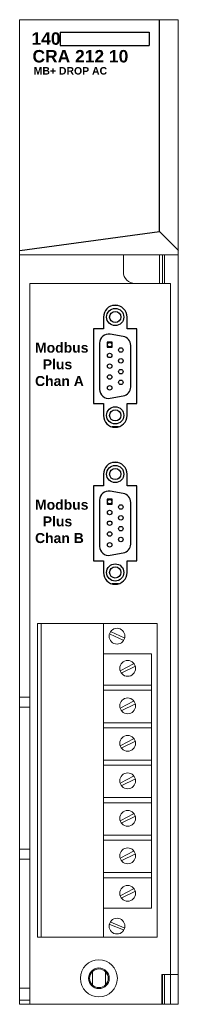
# Model space of a CAD drawing. Extents: x 10.13 to 11.72, y 3.2 to 13.05.
import ezdxf

# ---------------------------------------------------------------- set-up
doc = ezdxf.new("R2010")
doc.units = 0
doc.header["$MEASUREMENT"] = 0
doc.layers.add('MODEL', color=4, linetype='Continuous')

msp = doc.modelspace()

# ---------------------------------------------------------------- linework, layer by layer
for p, q in [((11.537, 10.9299), (11.537, 13.0504)), ((10.5409, 12.9259), (11.4312, 12.9259)), ((10.5409, 12.9259), (10.5409, 12.7909)), ((11.4312, 12.9259), (11.4312, 12.7909)), ((10.5409, 12.7909), (11.4312, 12.7909)), ((10.1367, 10.7421), (11.537, 10.9299)), ((11.537, 10.9299), (11.7248, 10.7421)), ((11.1196, 10.1905), (11.0647, 10.1905)), ((10.974, 10.0756), (10.974, 9.9575)), ((11.2103, 9.9575), (11.2103, 10.0756)), ((10.8756, 9.9575), (10.8756, 9.2095)), ((10.974, 9.9575), (10.8756, 9.9575)), ((11.3087, 9.9575), (11.2103, 9.9575)), ((11.3087, 9.2095), (11.3087, 9.9575)), ((11.1728, 9.881), (11.0418, 9.9041)), ((10.9361, 9.8155), (10.9361, 9.3525)), ((11.2471, 9.3756), (11.2471, 9.7924)), ((11.0418, 9.2638), (11.1728, 9.2869)), ((10.8756, 9.2095), (10.974, 9.2095)), ((10.974, 9.2095), (10.974, 9.0913)), ((11.2103, 9.0913), (11.2103, 9.2095)), ((11.2103, 9.2095), (11.3087, 9.2095)), ((11.1235, 8.9775), (11.0608, 8.9775)), ((11.1196, 8.6195), (11.0647, 8.6195)), ((10.974, 8.5046), (10.974, 8.3865)), ((11.2103, 8.3865), (11.2103, 8.5046)), ((10.8756, 8.3865), (10.8756, 7.6385)), ((10.974, 8.3865), (10.8756, 8.3865)), ((11.3087, 8.3865), (11.2103, 8.3865)), ((11.3087, 7.6385), (11.3087, 8.3865)), ((11.1728, 8.31), (11.0418, 8.3331)), ((10.9361, 8.2445), (10.9361, 7.7815)), ((11.2471, 7.8046), (11.2471, 8.2214)), ((11.0418, 7.6929), (11.1728, 7.716)), ((10.8756, 7.6385), (10.974, 7.6385)), ((10.974, 7.6385), (10.974, 7.5204)), ((11.2103, 7.5204), (11.2103, 7.6385)), ((11.2103, 7.6385), (11.3087, 7.6385)), ((11.1235, 7.4065), (11.0608, 7.4065))]:
    msp.add_line(p, q)
at = {"color": 4}
for p, q in [((11.0106, 9.8256), (11.0106, 9.7744)), ((11.0617, 9.8256), (11.0106, 9.8256)), ((11.0106, 9.7744), (11.0617, 9.7744)), ((11.0617, 9.7744), (11.0617, 9.8256)), ((11.0106, 8.2546), (11.0106, 8.2034)), ((11.0617, 8.2546), (11.0106, 8.2546)), ((11.0106, 8.2034), (11.0617, 8.2034)), ((11.0617, 8.2034), (11.0617, 8.2546))]:
    msp.add_line(p, q, dxfattribs=at)
at = {"linetype": 'Continuous', "lineweight": 0}
for p, q in [((10.3499, 3.8766), (10.3499, 7.0046)), ((11.0409, 6.904), (11.1727, 6.8449)), ((11.0511, 6.9278), (11.183, 6.8665)), ((10.9754, 6.7054), (11.4544, 6.7054)), ((11.4544, 4.1616), (11.4544, 6.7054)), ((11.1477, 6.5401), (11.2762, 6.6071)), ((11.158, 6.5151), (11.2875, 6.5787)), ((10.9754, 6.3929), (11.4544, 6.3929)), ((10.9754, 6.3417), (11.4544, 6.3417)), ((11.1477, 6.1651), (11.2762, 6.2321)), ((11.158, 6.1401), (11.2875, 6.2037)), ((10.9754, 6.0179), (11.4544, 6.0179)), ((10.9754, 5.9667), (11.4544, 5.9667)), ((11.1477, 5.7901), (11.2762, 5.8571)), ((11.158, 5.7651), (11.2875, 5.8287)), ((10.9754, 5.6429), (11.4544, 5.6429)), ((10.9754, 5.5917), (11.4544, 5.5917)), ((11.1477, 5.4151), (11.2762, 5.4821)), ((11.158, 5.3901), (11.2875, 5.4537)), ((10.9754, 5.2679), (11.4544, 5.2679)), ((10.9754, 5.2167), (11.4544, 5.2167)), ((11.1477, 5.0401), (11.2762, 5.1071)), ((11.158, 5.0151), (11.2875, 5.0787)), ((10.9754, 4.8929), (11.4544, 4.8929)), ((10.9754, 4.8417), (11.4544, 4.8417)), ((11.1477, 4.6651), (11.2762, 4.7321)), ((11.158, 4.6401), (11.2875, 4.7037)), ((10.9754, 4.5179), (11.4544, 4.5179)), ((10.9754, 4.4667), (11.4544, 4.4667)), ((11.1477, 4.2901), (11.2762, 4.3571)), ((11.158, 4.2651), (11.2875, 4.3287)), ((10.9754, 4.1624), (11.4544, 4.1624)), ((11.039, 4.0005), (11.1738, 3.9456)), ((11.0473, 4.0216), (11.1813, 3.9652))]:
    msp.add_line(p, q, dxfattribs=at)
msp.add_lwpolyline([(10.3123, 3.8709), (11.5123, 3.8709), (11.5123, 7.0109), (10.3123, 7.0109)], close=True, dxfattribs=at)
at = {"linetype": 'Continuous', "lineweight": 0, "flags": 128}
msp.add_lwpolyline([(10.9739, 3.8709), (10.9739, 7.0052)], dxfattribs=at)
for centre, radius in [((11.0921, 10.076), 0.086), ((11.0921, 10.076), 0.056), ((11.0361, 9.8), 0.0225), ((11.1481, 9.746), 0.0225), ((11.0361, 9.692), 0.0225), ((11.1481, 9.638), 0.0225), ((11.0361, 9.584), 0.0225), ((11.0361, 9.476), 0.0225), ((11.1481, 9.53), 0.0225), ((11.0361, 9.368), 0.0225), ((11.1481, 9.422), 0.0225), ((11.0921, 9.092), 0.086), ((11.0921, 9.092), 0.056), ((11.0921, 8.505), 0.086), ((11.0921, 8.505), 0.056), ((11.0361, 8.229), 0.0225), ((11.1481, 8.175), 0.0225), ((11.0361, 8.121), 0.0225), ((11.1481, 8.067), 0.0225), ((11.0361, 8.013), 0.0225), ((11.1481, 7.959), 0.0225), ((11.0361, 7.905), 0.0225), ((11.0361, 7.797), 0.0225), ((11.1481, 7.851), 0.0225), ((11.0921, 7.521), 0.086), ((11.0921, 7.521), 0.056)]:
    msp.add_circle(centre, radius)
at = {"linetype": 'Continuous', "lineweight": 0}
for centre in [(11.1102, 6.8829), (11.2169, 6.561), (11.2169, 6.186), (11.2169, 5.811), (11.2169, 5.436), (11.2169, 5.061), (11.2169, 4.686), (11.2169, 4.311), (11.1102, 3.9831)]:
    msp.add_circle(centre, 0.079, dxfattribs=at)
for centre, radius, start, end in [((11.0922, 10.0756), 0.1181, 0, 180), ((11.0261, 9.8155), 0.09, 80, 180), ((11.1571, 9.7924), 0.09, 0, 80), ((11.1571, 9.3756), 0.09, 280, 0), ((11.0261, 9.3525), 0.09, 180, 280), ((11.0922, 9.0913), 0.1181, 180, 0), ((11.0922, 8.5046), 0.1181, 0, 180), ((11.0261, 8.2445), 0.09, 80, 180), ((11.1571, 8.2214), 0.09, 0, 80), ((11.0261, 7.7815), 0.09, 180, 280), ((11.1571, 7.8046), 0.09, 280, 0), ((11.0922, 7.5204), 0.1181, 180, 0)]:
    msp.add_arc(centre, radius, start, end)
at = {"layer": 'MODEL', "color": 7, "lineweight": 0}
for p, q in [((11.7229, 3.2035), (11.7229, 13.0501)), ((10.1341, 10.6965), (11.7229, 10.6965)), ((11.1736, 10.6965), (11.1736, 10.529)), ((11.5358, 10.6965), (11.5358, 10.4108)), ((11.5654, 10.6965), (11.5654, 10.4108)), ((11.5851, 10.6965), (11.5851, 10.4108)), ((10.2365, 3.2062), (10.2365, 10.4107)), ((10.2365, 10.4107), (11.6455, 10.4107)), ((11.6455, 10.4107), (11.6455, 3.2007)), ((10.1341, 6.2743), (10.2334, 6.2743)), ((10.1341, 6.1719), (10.2334, 6.1719)), ((10.1341, 4.7537), (10.2334, 4.7537)), ((10.1341, 4.6513), (10.2334, 4.6513)), ((10.863, 3.5274), (10.863, 3.3937)), ((10.9943, 3.3941), (10.9943, 3.5271)), ((11.5599, 3.4988), (11.7229, 3.4988)), ((11.5599, 3.2035), (11.5599, 3.4988)), ((11.5654, 3.2035), (11.5654, 3.4988)), ((11.5851, 3.2035), (11.5851, 3.4988)), ((10.1341, 3.3606), (10.2294, 3.3606)), ((10.1341, 3.2427), (10.2294, 3.2427))]:
    msp.add_line(p, q, dxfattribs=at)
msp.add_lwpolyline([(11.7229, 13.0501), (10.1341, 13.0501), (10.1341, 3.2035), (11.7229, 3.2035)], dxfattribs=at)
for radius in [0.1851, 0.1034, 0.0934]:
    msp.add_circle((10.9285, 3.4606), radius, dxfattribs=at)
msp.add_open_spline([(11.1736, 10.529), (11.1736, 10.4635), (11.2263, 10.4108), (11.2918, 10.4108)], degree=3, dxfattribs=at)

# ---------------------------------------------------------------- texts
at = {"attachment_point": 1}
for s, insert, char_height, width in [('{\\fArial|b1|i0|c0|p34;140}', (10.2527, 12.9239), 0.125, 0.2823), ('{\\fArial|b1|i0|c0|p34;CRA 212 10}', (10.2626, 12.7472), 0.125, 1.125), ('{\\fArial|b1|i0|c0|p34;MB+ DROP AC}', (10.2746, 12.5764), 0.075, 1.0528), ('{\\fArial|b1|i0|c0|p34;Modbus\\P  Plus\\PChan A}', (10.2884, 9.8193), 0.1, 0.6239), ('{\\fArial|b1|i0|c0|p34;Modbus\\P  Plus\\PChan B}', (10.2884, 8.2483), 0.1, 0.6239)]:
    msp.add_mtext(s, dxfattribs=dict(at, insert=insert, char_height=char_height, width=width))

doc.saveas('drawing.dxf')
